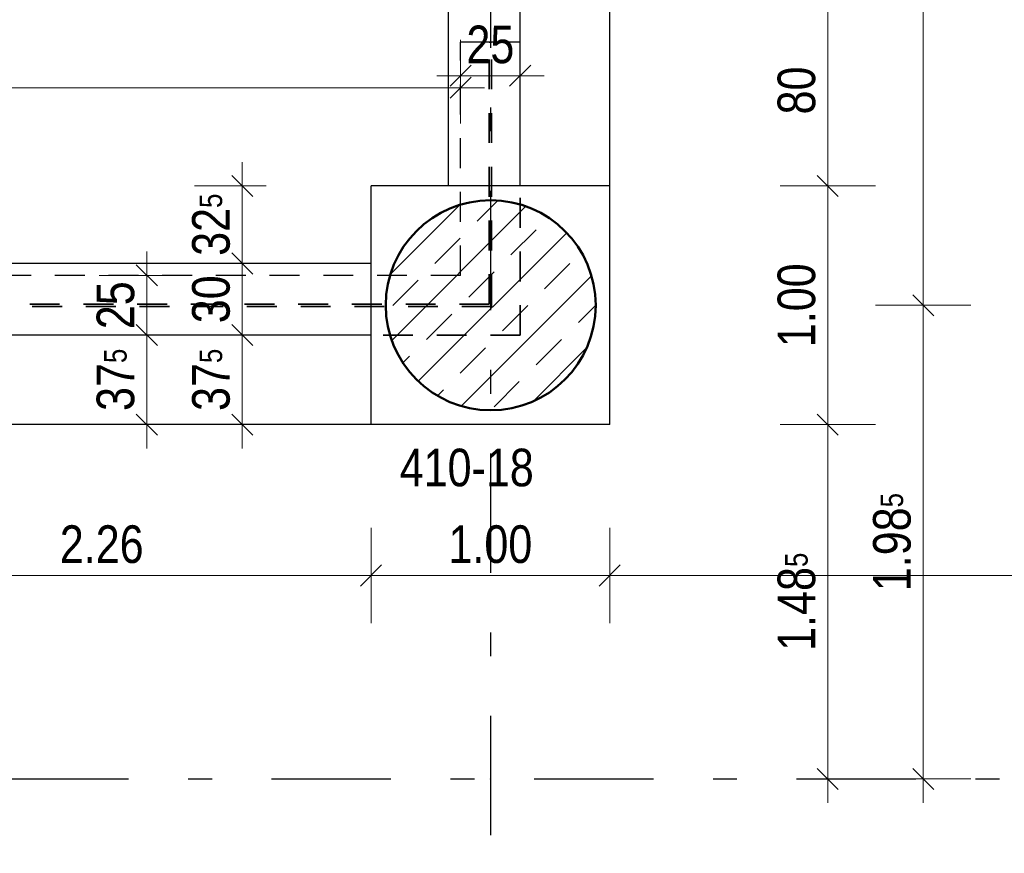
# Model space of a CAD drawing. Header units: millimetres. Extents: x -50 to 85, y 0 to 206.
# Tile 60 of 152: x 22.51 to 26.64, y 19.24 to 22.73. Entities that reach past the tile are written whole.
import ezdxf

# ---------------------------------------------------------------- set-up
doc = ezdxf.new("R2010")
doc.units = ezdxf.units.MM
doc.linetypes.add('DASHDOTX2', pattern=[2, 1, -0.5, 0, -0.5])
doc.linetypes.add('HIDDEN', pattern=[0.375, 0.25, -0.125])
for name, color, linetype, lineweight in [('Achsen', 7, 'Continuous', 20), ('Schraffuren', 7, 'Continuous', 20), ('Verdeckte Kanten', 7, 'Continuous', 20)]:
    doc.layers.add(name, color=color, linetype=linetype, lineweight=lineweight)
doc.styles.add('Arial Narrow', font='ARIALN.TTF')
doc.dimstyles.new('Arch_Strakon_dimstyle', dxfattribs={"dimtxt": 15.75, "dimasz": 1, "dimexe": 1.25, "dimexo": 0.0625, "dimgap": 1, "dimtad": 0, "dimdec": 5, "dimzin": 12, "dimdsep": 46, "dimtxsty": 'Arial Narrow', "dimblk": 'Arrowhead_Tick', "dimsah": 1, "dimcen": 0, "dimse1": 1, "dimse2": 1, "dimclrd": 6, "dimclrt": 2, "dimazin": 0, "dimtfac": 1, "dimtdec": 4, "dimtmove": 0, "dimatfit": 3, "dimldrblk": 'NONE', "dimfxl": 1, "dimtvp": 1, "dimtolj": 1, "dimtzin": 0, "dimlwd": 13, "dimarcsym": 2})

# ---------------------------------------------------------------- blocks, each defined once
blk = doc.blocks.new('Arrowhead_Tick')
at = {"color": 0, "linetype": 'Continuous', "lineweight": -2}
for p, q in [((0, 20), (0, -10)), ((-1, 0), (0, 0)), ((10, 0), (0, 0))]:
    blk.add_line(p, q, dxfattribs=at)
at = {"color": 2, "linetype": 'Continuous', "lineweight": 35}
blk.add_line((4.42, 4.42), (-4.42, -4.42), dxfattribs=at)
blk = doc.blocks.new('*D94')
at = {"color": 6, "linetype": 'Continuous', "lineweight": 13}
blk.add_line((23.9961, 20.4004), (24.9761, 20.4004), dxfattribs=at)
at = {"layer": 'Defpoints', "color": 0}
for p in [(23.9861, 21.033), (24.9861, 21.033), (24.9861, 20.4004)]:
    blk.add_point(p, dxfattribs=at)
at = {"color": 6, "lineweight": 13, "xscale": 0.01, "yscale": 0.01, "zscale": 0.01}
for p, rotation in [((24.9861, 20.4004), 359.9999999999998), ((23.9861, 20.4004), 179.9999999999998)]:
    blk.add_blockref('Arrowhead_Tick', p, dxfattribs=dict(at, rotation=rotation))
at = {"color": 2, "lineweight": 35, "insert": (24.4861, 20.5308), "char_height": 0.1575, "attachment_point": 5, "style": 'Arial Narrow'}
blk.add_mtext('\\A1;1.00', dxfattribs=at)
blk = doc.blocks.new('_None')
blk = doc.blocks.new('*D95')
at = {"color": 6, "linetype": 'Continuous', "lineweight": 13}
blk.add_line((24.9961, 20.4004), (30.4901, 20.4004), dxfattribs=at)
at = {"layer": 'Defpoints', "color": 0}
for p in [(24.9861, 21.033), (30.5001, 21.033), (30.5001, 20.4004)]:
    blk.add_point(p, dxfattribs=at)
at = {"color": 6, "lineweight": 13, "xscale": 0.01, "yscale": 0.01, "zscale": 0.01}
for p, rotation in [((30.5001, 20.4004), 359.9999999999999), ((24.9861, 20.4004), 179.9999999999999)]:
    blk.add_blockref('Arrowhead_Tick', p, dxfattribs=dict(at, rotation=rotation))
at = {"color": 2, "lineweight": 35, "insert": (27.7431, 20.5308), "char_height": 0.1575, "attachment_point": 5, "style": 'Arial Narrow'}
blk.add_mtext('\\A1;5.51{\\A1;\\H.6x;\\S5;}', dxfattribs=at)
blk = doc.blocks.new('*D133')
at = {"layer": 'Defpoints', "color": 0}
for p in [(23.4463, 21.708), (23.9861, 21.708), (23.9861, 21.408)]:
    blk.add_point(p, dxfattribs=at)
at = {"layer": 'Schraffuren', "color": 6, "linetype": 'Continuous', "lineweight": 13}
blk.add_line((23.4463, 21.418), (23.4463, 21.698), dxfattribs=at)
at = {"layer": 'Schraffuren', "color": 6, "lineweight": 13, "xscale": 0.01, "yscale": 0.01, "zscale": 0.01}
for p, rotation in [((23.4463, 21.708), 90), ((23.4463, 21.408), 270)]:
    blk.add_blockref('Arrowhead_Tick', p, dxfattribs=dict(at, rotation=rotation))
at = {"layer": 'Schraffuren', "color": 2, "lineweight": 35, "insert": (23.3159, 21.558), "char_height": 0.1575, "attachment_point": 5, "rotation": 90, "style": 'Arial Narrow'}
blk.add_mtext('\\A1;30', dxfattribs=at)
blk = doc.blocks.new('*D134')
at = {"layer": 'Defpoints', "color": 0}
for p in [(23.0463, 21.658), (24.3611, 21.658), (24.6111, 21.408)]:
    blk.add_point(p, dxfattribs=at)
at = {"layer": 'Schraffuren', "color": 6, "linetype": 'Continuous', "lineweight": 13}
blk.add_line((23.0463, 21.418), (23.0463, 21.648), dxfattribs=at)
at = {"layer": 'Schraffuren', "color": 6, "lineweight": 13, "xscale": 0.01, "yscale": 0.01, "zscale": 0.01}
for p, rotation in [((23.0463, 21.658), 90), ((23.0463, 21.408), 270)]:
    blk.add_blockref('Arrowhead_Tick', p, dxfattribs=dict(at, rotation=rotation))
at = {"layer": 'Schraffuren', "color": 2, "lineweight": 35, "insert": (22.9159, 21.533), "char_height": 0.1575, "attachment_point": 5, "rotation": 90, "style": 'Arial Narrow'}
blk.add_mtext('\\A1;25', dxfattribs=at)
blk = doc.blocks.new('*D135')
at = {"layer": 'Defpoints', "color": 0}
for p in [(23.4463, 21.408), (23.9861, 21.408), (23.9861, 21.033)]:
    blk.add_point(p, dxfattribs=at)
at = {"layer": 'Schraffuren', "color": 6, "linetype": 'Continuous', "lineweight": 13}
blk.add_line((23.4463, 21.043), (23.4463, 21.398), dxfattribs=at)
at = {"layer": 'Schraffuren', "color": 6, "lineweight": 13, "xscale": 0.01, "yscale": 0.01, "zscale": 0.01}
for p, rotation in [((23.4463, 21.408), 90), ((23.4463, 21.033), 270)]:
    blk.add_blockref('Arrowhead_Tick', p, dxfattribs=dict(at, rotation=rotation))
at = {"layer": 'Schraffuren', "color": 2, "lineweight": 35, "insert": (23.3159, 21.2205), "char_height": 0.1575, "attachment_point": 5, "rotation": 90, "style": 'Arial Narrow'}
blk.add_mtext('\\A1;37{\\A1;\\H.6x;\\S5;}', dxfattribs=at)
blk = doc.blocks.new('*D136')
at = {"layer": 'Defpoints', "color": 0}
for p in [(23.4463, 22.033), (23.9861, 22.033), (23.9861, 21.708)]:
    blk.add_point(p, dxfattribs=at)
at = {"layer": 'Schraffuren', "color": 6, "linetype": 'Continuous', "lineweight": 13}
blk.add_line((23.4463, 21.718), (23.4463, 22.023), dxfattribs=at)
at = {"layer": 'Schraffuren', "color": 6, "lineweight": 13, "xscale": 0.01, "yscale": 0.01, "zscale": 0.01}
for p, rotation in [((23.4463, 22.033), 90), ((23.4463, 21.708), 270)]:
    blk.add_blockref('Arrowhead_Tick', p, dxfattribs=dict(at, rotation=rotation))
at = {"layer": 'Schraffuren', "color": 2, "lineweight": 35, "insert": (23.3159, 21.8705), "char_height": 0.1575, "attachment_point": 5, "rotation": 90, "style": 'Arial Narrow'}
blk.add_mtext('\\A1;32{\\A1;\\H.6x;\\S5;}', dxfattribs=at)
blk = doc.blocks.new('*D137')
at = {"layer": 'Defpoints', "color": 0}
for p in [(24.3111, 24.8944), (23.9861, 22.033), (24.3111, 22.033)]:
    blk.add_point(p, dxfattribs=at)
at = {"layer": 'Schraffuren', "color": 6, "linetype": 'Continuous', "lineweight": 13}
blk.add_line((23.9961, 24.8944), (24.3011, 24.8944), dxfattribs=at)
at = {"layer": 'Schraffuren', "color": 6, "lineweight": 13, "xscale": 0.01, "yscale": 0.01, "zscale": 0.01}
blk.add_blockref('Arrowhead_Tick', (24.3111, 24.8944), dxfattribs=at)
at = {"layer": 'Schraffuren', "color": 6, "lineweight": 13, "xscale": 0.01, "yscale": 0.01, "zscale": 0.01, "rotation": 180}
blk.add_blockref('Arrowhead_Tick', (23.9861, 24.8944), dxfattribs=at)
at = {"layer": 'Schraffuren', "color": 2, "lineweight": 35, "insert": (24.1486, 25.0248), "char_height": 0.1575, "attachment_point": 5, "style": 'Arial Narrow'}
blk.add_mtext('\\A1;32{\\A1;\\H.6x;\\S5;}', dxfattribs=at)
blk = doc.blocks.new('*D138')
at = {"layer": 'Defpoints', "color": 0}
for p in [(24.6111, 24.8944), (24.3111, 22.033), (24.6111, 22.033)]:
    blk.add_point(p, dxfattribs=at)
at = {"layer": 'Schraffuren', "color": 6, "linetype": 'Continuous', "lineweight": 13}
blk.add_line((24.3211, 24.8944), (24.6011, 24.8944), dxfattribs=at)
at = {"layer": 'Schraffuren', "color": 6, "lineweight": 13, "xscale": 0.01, "yscale": 0.01, "zscale": 0.01}
blk.add_blockref('Arrowhead_Tick', (24.6111, 24.8944), dxfattribs=at)
at = {"layer": 'Schraffuren', "color": 6, "lineweight": 13, "xscale": 0.01, "yscale": 0.01, "zscale": 0.01, "rotation": 180}
blk.add_blockref('Arrowhead_Tick', (24.3111, 24.8944), dxfattribs=at)
at = {"layer": 'Schraffuren', "color": 2, "lineweight": 35, "insert": (24.4611, 25.0248), "char_height": 0.1575, "attachment_point": 5, "style": 'Arial Narrow'}
blk.add_mtext('\\A1;30', dxfattribs=at)
blk = doc.blocks.new('*D139')
at = {"layer": 'Defpoints', "color": 0}
for p in [(24.9861, 24.8944), (24.6111, 22.033), (24.9861, 22.033)]:
    blk.add_point(p, dxfattribs=at)
at = {"layer": 'Schraffuren', "color": 6, "linetype": 'Continuous', "lineweight": 13}
blk.add_line((24.6211, 24.8944), (24.9761, 24.8944), dxfattribs=at)
at = {"layer": 'Schraffuren', "color": 6, "lineweight": 13, "xscale": 0.01, "yscale": 0.01, "zscale": 0.01}
blk.add_blockref('Arrowhead_Tick', (24.9861, 24.8944), dxfattribs=at)
at = {"layer": 'Schraffuren', "color": 6, "lineweight": 13, "xscale": 0.01, "yscale": 0.01, "zscale": 0.01, "rotation": 180}
blk.add_blockref('Arrowhead_Tick', (24.6111, 24.8944), dxfattribs=at)
at = {"layer": 'Schraffuren', "color": 2, "lineweight": 35, "insert": (24.7986, 25.0248), "char_height": 0.1575, "attachment_point": 5, "style": 'Arial Narrow'}
blk.add_mtext('\\A1;37{\\A1;\\H.6x;\\S5;}', dxfattribs=at)
blk = doc.blocks.new('*D140')
at = {"layer": 'Defpoints', "color": 0}
for p in [(23.0463, 21.408), (23.9861, 21.408), (23.9861, 21.033)]:
    blk.add_point(p, dxfattribs=at)
at = {"layer": 'Schraffuren', "color": 6, "linetype": 'Continuous', "lineweight": 13}
blk.add_line((23.0463, 21.043), (23.0463, 21.398), dxfattribs=at)
at = {"layer": 'Schraffuren', "color": 6, "lineweight": 13, "xscale": 0.01, "yscale": 0.01, "zscale": 0.01}
for p, rotation in [((23.0463, 21.408), 90), ((23.0463, 21.033), 270)]:
    blk.add_blockref('Arrowhead_Tick', p, dxfattribs=dict(at, rotation=rotation))
at = {"layer": 'Schraffuren', "color": 2, "lineweight": 35, "insert": (22.9159, 21.2205), "char_height": 0.1575, "attachment_point": 5, "rotation": 90, "style": 'Arial Narrow'}
blk.add_mtext('\\A1;37{\\A1;\\H.6x;\\S5;}', dxfattribs=at)
blk = doc.blocks.new('*D308')
at = {"color": 6, "linetype": 'Continuous', "lineweight": 13}
blk.add_line((19.0815, 22.4447), (24.3511, 22.4447), dxfattribs=at)
at = {"layer": 'Defpoints', "color": 0}
for p in [(24.3611, 22.4447), (19.0715, 21.658), (24.3611, 21.658)]:
    blk.add_point(p, dxfattribs=at)
at = {"color": 6, "lineweight": 13, "xscale": 0.01, "yscale": 0.01, "zscale": 0.01}
blk.add_blockref('Arrowhead_Tick', (24.3611, 22.4447), dxfattribs=at)
at = {"color": 6, "lineweight": 13, "xscale": 0.01, "yscale": 0.01, "zscale": 0.01, "rotation": 180}
blk.add_blockref('Arrowhead_Tick', (19.0715, 22.4447), dxfattribs=at)
at = {"color": 2, "lineweight": 35, "insert": (22.1028, 22.5321), "char_height": 0.1575, "attachment_point": 5, "style": 'Arial Narrow'}
blk.add_mtext('\\A1;5.29', dxfattribs=at)
blk = doc.blocks.new('*D309')
at = {"color": 6, "linetype": 'Continuous', "lineweight": 13}
blk.add_line((24.3711, 22.4947), (24.6011, 22.4947), dxfattribs=at)
at = {"layer": 'Defpoints', "color": 0}
for p in [(24.6111, 22.4947), (24.3611, 21.658), (24.6111, 21.408)]:
    blk.add_point(p, dxfattribs=at)
at = {"color": 6, "lineweight": 13, "xscale": 0.01, "yscale": 0.01, "zscale": 0.01}
blk.add_blockref('Arrowhead_Tick', (24.6111, 22.4947), dxfattribs=at)
at = {"color": 6, "lineweight": 13, "xscale": 0.01, "yscale": 0.01, "zscale": 0.01, "rotation": 180}
blk.add_blockref('Arrowhead_Tick', (24.3611, 22.4947), dxfattribs=at)
at = {"color": 2, "lineweight": 35, "insert": (24.4861, 22.6251), "char_height": 0.1575, "attachment_point": 5, "style": 'Arial Narrow'}
blk.add_mtext('\\A1;25', dxfattribs=at)
blk = doc.blocks.new('*D310')
at = {"color": 6, "linetype": 'Continuous', "lineweight": 13}
blk.add_line((25.9, 19.558), (25.9, 21.023), dxfattribs=at)
at = {"layer": 'Defpoints', "color": 0}
for p in [(24.9861, 21.033), (25.9, 21.033), (24.4865, 19.548)]:
    blk.add_point(p, dxfattribs=at)
at = {"color": 6, "lineweight": 13, "xscale": 0.01, "yscale": 0.01, "zscale": 0.01}
for p, rotation in [((25.9, 21.033), 90), ((25.9, 19.548), 270)]:
    blk.add_blockref('Arrowhead_Tick', p, dxfattribs=dict(at, rotation=rotation))
at = {"color": 2, "lineweight": 35, "insert": (25.7696, 20.2905), "char_height": 0.1575, "attachment_point": 5, "rotation": 90, "style": 'Arial Narrow'}
blk.add_mtext('\\A1;1.48{\\A1;\\H.6x;\\S5;}', dxfattribs=at)
blk = doc.blocks.new('*D311')
at = {"color": 6, "linetype": 'Continuous', "lineweight": 13}
blk.add_line((25.9, 21.043), (25.9, 22.023), dxfattribs=at)
at = {"layer": 'Defpoints', "color": 0}
for p in [(24.9861, 22.033), (25.9, 22.033), (24.9861, 21.033)]:
    blk.add_point(p, dxfattribs=at)
at = {"color": 6, "lineweight": 13, "xscale": 0.01, "yscale": 0.01, "zscale": 0.01}
for p, rotation in [((25.9, 22.033), 90), ((25.9, 21.033), 270)]:
    blk.add_blockref('Arrowhead_Tick', p, dxfattribs=dict(at, rotation=rotation))
at = {"color": 2, "lineweight": 35, "insert": (25.7696, 21.533), "char_height": 0.1575, "attachment_point": 5, "rotation": 90, "style": 'Arial Narrow'}
blk.add_mtext('\\A1;1.00', dxfattribs=at)
blk = doc.blocks.new('*D312')
at = {"color": 6, "linetype": 'Continuous', "lineweight": 13}
blk.add_line((25.9, 22.043), (25.9, 22.823), dxfattribs=at)
at = {"layer": 'Defpoints', "color": 0}
for p in [(24.9861, 22.833), (25.9, 22.833), (24.9861, 22.033)]:
    blk.add_point(p, dxfattribs=at)
at = {"color": 6, "lineweight": 13, "xscale": 0.01, "yscale": 0.01, "zscale": 0.01}
for p, rotation in [((25.9, 22.833), 90), ((25.9, 22.033), 270)]:
    blk.add_blockref('Arrowhead_Tick', p, dxfattribs=dict(at, rotation=rotation))
at = {"color": 2, "lineweight": 35, "insert": (25.7696, 22.433), "char_height": 0.1575, "attachment_point": 5, "rotation": 90, "style": 'Arial Narrow'}
blk.add_mtext('\\A1;80', dxfattribs=at)
blk = doc.blocks.new('*D329')
at = {"color": 6, "linetype": 'Continuous', "lineweight": 13}
blk.add_line((26.3, 19.558), (26.3, 21.523), dxfattribs=at)
at = {"layer": 'Defpoints', "color": 0}
for p in [(24.9275, 21.533), (26.3, 21.533), (24.4865, 19.548)]:
    blk.add_point(p, dxfattribs=at)
at = {"color": 6, "lineweight": 13, "xscale": 0.01, "yscale": 0.01, "zscale": 0.01}
for p, rotation in [((26.3, 21.533), 90), ((26.3, 19.548), 270)]:
    blk.add_blockref('Arrowhead_Tick', p, dxfattribs=dict(at, rotation=rotation))
at = {"color": 2, "lineweight": 35, "insert": (26.1696, 20.5405), "char_height": 0.1575, "attachment_point": 5, "rotation": 90, "style": 'Arial Narrow'}
blk.add_mtext('\\A1;1.98{\\A1;\\H.6x;\\S5;}', dxfattribs=at)
blk = doc.blocks.new('*D330')
at = {"color": 6, "linetype": 'Continuous', "lineweight": 13}
blk.add_line((26.3, 21.543), (26.3, 24.4502), dxfattribs=at)
at = {"layer": 'Defpoints', "color": 0}
for p in [(24.9275, 24.4602), (26.3, 24.4602), (24.9275, 21.533)]:
    blk.add_point(p, dxfattribs=at)
at = {"color": 6, "lineweight": 13, "xscale": 0.01, "yscale": 0.01, "zscale": 0.01}
for p, rotation in [((26.3, 24.4602), 90), ((26.3, 21.533), 270)]:
    blk.add_blockref('Arrowhead_Tick', p, dxfattribs=dict(at, rotation=rotation))
at = {"color": 2, "lineweight": 35, "insert": (26.1696, 22.9966), "char_height": 0.1575, "attachment_point": 5, "rotation": 90, "style": 'Arial Narrow'}
blk.add_mtext('\\A1;2.92{\\A1;\\H.6x;\\S5;}', dxfattribs=at)
blk = doc.blocks.new('*D601')
at = {"color": 6, "linetype": 'Continuous', "lineweight": 13}
blk.add_line((21.7385, 20.4004), (23.9761, 20.4004), dxfattribs=at)
at = {"layer": 'Defpoints', "color": 0}
for p in [(21.7285, 21.033), (23.9861, 21.033), (23.9861, 20.4004)]:
    blk.add_point(p, dxfattribs=at)
at = {"color": 6, "lineweight": 13, "xscale": 0.01, "yscale": 0.01, "zscale": 0.01}
for p, rotation in [((23.9861, 20.4004), 359.9999999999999), ((21.7285, 20.4004), 179.9999999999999)]:
    blk.add_blockref('Arrowhead_Tick', p, dxfattribs=dict(at, rotation=rotation))
at = {"color": 2, "lineweight": 35, "insert": (22.8573, 20.5308), "char_height": 0.1575, "attachment_point": 5, "style": 'Arial Narrow'}
blk.add_mtext('\\A1;2.26', dxfattribs=at)

msp = doc.modelspace()

# ---------------------------------------------------------------- hatches: boundary and pattern name
at = {"layer": 'Schraffuren', "lineweight": 13}
h = msp.add_hatch(dxfattribs=at)
h.set_pattern_fill('bB', color=6, scale=0.01, angle=45, style=0, pattern_type=2)
h.set_pattern_definition([(45, (0, 0), (-0.1414214, 0.1414214), [0.15, -0.1]), (45, (-0.07071, 0.07071), (-0.1414214, 0.1414214), [])])
h.paths.add_polyline_path([(24.9275329, 21.5329653), (24.9274929, 21.5388978), (24.927373, 21.5448291), (24.927173, 21.5507583), (24.9268932, 21.5566843), (24.9265334, 21.562606), (24.9260939, 21.5685222), (24.9255746, 21.574432), (24.9249757, 21.5803343), (24.9242973, 21.586228), (24.9235395, 21.5921119), (24.9227024, 21.5979852), (24.9217862, 21.6038466), (24.920791, 21.6096951), (24.9197171, 21.6155296), (24.9185646, 21.6213492), (24.9173338, 21.6271527), (24.9160248, 21.6329391), (24.9146379, 21.6387072), (24.9131734, 21.6444562), (24.9116315, 21.6501849), (24.9100125, 21.6558923), (24.9083167, 21.6615773), (24.9065444, 21.667239), (24.9046959, 21.6728763), (24.9027716, 21.6784881), (24.9007718, 21.6840734), (24.8986969, 21.6896313), (24.8965472, 21.6951607), (24.8943231, 21.7006607), (24.8920252, 21.7061301), (24.8896536, 21.7115681), (24.887209, 21.7169735), (24.8846917, 21.7223456), (24.8821023, 21.7276832), (24.8794411, 21.7329854), (24.8767086, 21.7382512), (24.8739054, 21.7434798), (24.8710319, 21.74867), (24.8680888, 21.7538211), (24.8650764, 21.758932), (24.8619954, 21.7640018), (24.8588464, 21.7690296), (24.8556298, 21.7740145), (24.8523463, 21.7789555), (24.8489965, 21.7838519), (24.845581, 21.7887026), (24.8421004, 21.7935069), (24.8385553, 21.7982638), (24.8349465, 21.8029724), (24.8312744, 21.807632), (24.8275399, 21.8122416), (24.8237436, 21.8168005), (24.8198861, 21.8213078), (24.8159682, 21.8257626), (24.8119906, 21.8301643), (24.8079541, 21.8345118), (24.8038592, 21.8388046), (24.7997069, 21.8430418), (24.7954978, 21.8472226), (24.7912328, 21.8513463), (24.7869125, 21.855412), (24.7825378, 21.8594192), (24.7781094, 21.863367), (24.7736283, 21.8672548), (24.7690951, 21.8710818), (24.7645107, 21.8748473), (24.759876, 21.8785507), (24.7551918, 21.8821912), (24.7504589, 21.8857683), (24.7456783, 21.8892812), (24.7408507, 21.8927293), (24.735977, 21.8961121), (24.7310582, 21.8994288), (24.7260951, 21.9026789), (24.7210886, 21.9058618), (24.7160397, 21.9089768), (24.7109492, 21.9120236), (24.7058181, 21.9150014), (24.7006474, 21.9179098), (24.6954378, 21.9207482), (24.6901905, 21.9235161), (24.6849064, 21.926213), (24.6795864, 21.9288384), (24.6742314, 21.9313918), (24.6688425, 21.9338728), (24.6634207, 21.9362809), (24.6579669, 21.9386157), (24.6524821, 21.9408768), (24.6469673, 21.9430637), (24.6414235, 21.9451761), (24.6358518, 21.9472135), (24.630253, 21.9491756), (24.6246284, 21.951062), (24.6189788, 21.9528724), (24.6133053, 21.9546065), (24.607609, 21.956264), (24.6018908, 21.9578445), (24.5961518, 21.9593477), (24.5903931, 21.9607734), (24.5846157, 21.9621214), (24.5788206, 21.9633913), (24.573009, 21.964583), (24.5671818, 21.9656962), (24.5613401, 21.9667308), (24.555485, 21.9676865), (24.5496176, 21.9685632), (24.5437389, 21.9693607), (24.5378499, 21.9700788), (24.5319518, 21.9707175), (24.5260456, 21.9712766), (24.5201325, 21.971756), (24.5142134, 21.9721557), (24.5082894, 21.9724755), (24.5023617, 21.9727154), (24.4964313, 21.9728753), (24.4904992, 21.9729553), (24.4845667, 21.9729553), (24.4786346, 21.9728753), (24.4727042, 21.9727154), (24.4667765, 21.9724755), (24.4608525, 21.9721557), (24.4549334, 21.971756), (24.4490202, 21.9712766), (24.4431141, 21.9707175), (24.437216, 21.9700788), (24.431327, 21.9693607), (24.4254483, 21.9685632), (24.4195809, 21.9676865), (24.4137258, 21.9667308), (24.4078841, 21.9656962), (24.4020569, 21.964583), (24.3962452, 21.9633913), (24.3904502, 21.9621214), (24.3846728, 21.9607734), (24.3789141, 21.9593477), (24.3731751, 21.9578445), (24.3674569, 21.956264), (24.3617606, 21.9546065), (24.3560871, 21.9528724), (24.3504375, 21.951062), (24.3448128, 21.9491756), (24.3392141, 21.9472135), (24.3336424, 21.9451761), (24.3280986, 21.9430637), (24.3225838, 21.9408768), (24.317099, 21.9386157), (24.3116452, 21.9362809), (24.3062233, 21.9338728), (24.3008345, 21.9313918), (24.2954795, 21.9288384), (24.2901595, 21.926213), (24.2848753, 21.9235161), (24.279628, 21.9207482), (24.2744185, 21.9179098), (24.2692478, 21.9150014), (24.2641167, 21.9120236), (24.2590262, 21.9089768), (24.2539773, 21.9058618), (24.2489708, 21.9026789), (24.2440077, 21.8994288), (24.2390889, 21.8961121), (24.2342152, 21.8927293), (24.2293876, 21.8892812), (24.2246069, 21.8857683), (24.2198741, 21.8821912), (24.2151898, 21.8785507), (24.2105551, 21.8748473), (24.2059708, 21.8710818), (24.2014376, 21.8672548), (24.1969564, 21.863367), (24.1925281, 21.8594192), (24.1881534, 21.855412), (24.1838331, 21.8513463), (24.1795681, 21.8472226), (24.175359, 21.8430418), (24.1712066, 21.8388046), (24.1671118, 21.8345118), (24.1630753, 21.8301643), (24.1590977, 21.8257626), (24.1551798, 21.8213078), (24.1513223, 21.8168005), (24.147526, 21.8122416), (24.1437915, 21.807632), (24.1401194, 21.8029724), (24.1365105, 21.7982638), (24.1329655, 21.7935069), (24.1294849, 21.7887026), (24.1260694, 21.7838519), (24.1227196, 21.7789555), (24.1194361, 21.7740145), (24.1162195, 21.7690296), (24.1130704, 21.7640018), (24.1099895, 21.758932), (24.1069771, 21.7538211), (24.1040339, 21.74867), (24.1011605, 21.7434798), (24.0983573, 21.7382512), (24.0956248, 21.7329854), (24.0929636, 21.7276832), (24.0903741, 21.7223456), (24.0878569, 21.7169735), (24.0854122, 21.7115681), (24.0830407, 21.7061301), (24.0807427, 21.7006607), (24.0785187, 21.6951607), (24.076369, 21.6896313), (24.0742941, 21.6840734), (24.0722943, 21.6784881), (24.07037, 21.6728763), (24.0685215, 21.667239), (24.0667492, 21.6615773), (24.0650534, 21.6558923), (24.0634344, 21.6501849), (24.0618925, 21.6444562), (24.060428, 21.6387072), (24.0590411, 21.6329391), (24.0577321, 21.6271527), (24.0565013, 21.6213492), (24.0553488, 21.6155296), (24.0542749, 21.6096951), (24.0532797, 21.6038466), (24.0523635, 21.5979852), (24.0515264, 21.5921119), (24.0507686, 21.586228), (24.0500902, 21.5803343), (24.0494913, 21.574432), (24.048972, 21.5685222), (24.0485324, 21.562606), (24.0481727, 21.5566843), (24.0478929, 21.5507583), (24.0476929, 21.5448291), (24.0475729, 21.5388978), (24.0475329, 21.5329653), (24.0475729, 21.5270329), (24.0476929, 21.5211015), (24.0478929, 21.5151723), (24.0481727, 21.5092463), (24.0485324, 21.5033247), (24.048972, 21.4974084), (24.0494913, 21.4914986), (24.0500902, 21.4855963), (24.0507686, 21.4797027), (24.0515264, 21.4738187), (24.0523635, 21.4679455), (24.0532797, 21.4620841), (24.0542749, 21.4562356), (24.0553488, 21.450401), (24.0565013, 21.4445814), (24.0577321, 21.4387779), (24.0590411, 21.4329916), (24.060428, 21.4272234), (24.0618925, 21.4214744), (24.0634344, 21.4157457), (24.0650534, 21.4100383), (24.0667492, 21.4043533), (24.0685215, 21.3986916), (24.07037, 21.3930544), (24.0722943, 21.3874426), (24.0742941, 21.3818572), (24.076369, 21.3762993), (24.0785187, 21.3707699), (24.0807427, 21.36527), (24.0830407, 21.3598005), (24.0854122, 21.3543626), (24.0878569, 21.3489571), (24.0903741, 21.3435851), (24.0929636, 21.3382475), (24.0956248, 21.3329452), (24.0983573, 21.3276794), (24.1011605, 21.3224509), (24.1040339, 21.3172606), (24.1069771, 21.3121096), (24.1099895, 21.3069987), (24.1130704, 21.3019289), (24.1162195, 21.2969011), (24.1194361, 21.2919162), (24.1227196, 21.2869751), (24.1260694, 21.2820787), (24.1294849, 21.277228), (24.1329655, 21.2724237), (24.1365105, 21.2676669), (24.1401194, 21.2629582), (24.1437915, 21.2582986), (24.147526, 21.253689), (24.1513223, 21.2491301), (24.1551798, 21.2446228), (24.1590977, 21.240168), (24.1630753, 21.2357664), (24.1671118, 21.2314188), (24.1712066, 21.227126), (24.175359, 21.2228888), (24.1795681, 21.218708), (24.1838331, 21.2145844), (24.1881534, 21.2105186), (24.1925281, 21.2065114), (24.1969564, 21.2025636), (24.2014376, 21.1986758), (24.2059708, 21.1948488), (24.2105551, 21.1910833), (24.2151898, 21.18738), (24.2198741, 21.1837394), (24.2246069, 21.1801624), (24.2293876, 21.1766495), (24.2342152, 21.1732013), (24.2390889, 21.1698186), (24.2440077, 21.1665019), (24.2489708, 21.1632518), (24.2539773, 21.1600689), (24.2590262, 21.1569538), (24.2641167, 21.153907), (24.2692478, 21.1509292), (24.2744185, 21.1480208), (24.279628, 21.1451825), (24.2848753, 21.1424146), (24.2901595, 21.1397177), (24.2954795, 21.1370923), (24.3008345, 21.1345388), (24.3062233, 21.1320578), (24.3116452, 21.1296497), (24.317099, 21.1273149), (24.3225838, 21.1250538), (24.3280986, 21.1228669), (24.3336424, 21.1207546), (24.3392141, 21.1187172), (24.3448128, 21.1167551), (24.3504375, 21.1148686), (24.3560871, 21.1130582), (24.3617606, 21.1113241), (24.3674569, 21.1096667), (24.3731751, 21.1080862), (24.3789141, 21.1065829), (24.3846728, 21.1051572), (24.3904502, 21.1038092), (24.3962452, 21.1025393), (24.4020569, 21.1013476), (24.4078841, 21.1002344), (24.4137258, 21.0991998), (24.4195809, 21.0982441), (24.4254483, 21.0973675), (24.431327, 21.09657), (24.437216, 21.0958518), (24.4431141, 21.0952131), (24.4490202, 21.094654), (24.4549334, 21.0941746), (24.4608525, 21.093775), (24.4667765, 21.0934552), (24.4727042, 21.0932153), (24.4786346, 21.0930553), (24.4845667, 21.0929753), (24.4904992, 21.0929753), (24.4964313, 21.0930553), (24.5023617, 21.0932153), (24.5082894, 21.0934552), (24.5142134, 21.093775), (24.5201325, 21.0941746), (24.5260456, 21.094654), (24.5319518, 21.0952131), (24.5378499, 21.0958518), (24.5437389, 21.09657), (24.5496176, 21.0973675), (24.555485, 21.0982441), (24.5613401, 21.0991998), (24.5671818, 21.1002344), (24.573009, 21.1013476), (24.5788206, 21.1025393), (24.5846157, 21.1038092), (24.5903931, 21.1051572), (24.5961518, 21.1065829), (24.6018908, 21.1080862), (24.607609, 21.1096667), (24.6133053, 21.1113241), (24.6189788, 21.1130582), (24.6246284, 21.1148686), (24.630253, 21.1167551), (24.6358518, 21.1187172), (24.6414235, 21.1207546), (24.6469673, 21.1228669), (24.6524821, 21.1250538), (24.6579669, 21.1273149), (24.6634207, 21.1296497), (24.6688425, 21.1320578), (24.6742314, 21.1345388), (24.6795864, 21.1370923), (24.6849064, 21.1397177), (24.6901905, 21.1424146), (24.6954378, 21.1451825), (24.7006474, 21.1480208), (24.7058181, 21.1509292), (24.7109492, 21.153907), (24.7160397, 21.1569538), (24.7210886, 21.1600689), (24.7260951, 21.1632518), (24.7310582, 21.1665019), (24.735977, 21.1698186), (24.7408507, 21.1732013), (24.7456783, 21.1766495), (24.7504589, 21.1801624), (24.7551918, 21.1837394), (24.759876, 21.18738), (24.7645107, 21.1910833), (24.7690951, 21.1948488), (24.7736283, 21.1986758), (24.7781094, 21.2025636), (24.7825378, 21.2065114), (24.7869125, 21.2105186), (24.7912328, 21.2145844), (24.7954978, 21.218708), (24.7997069, 21.2228888), (24.8038592, 21.227126), (24.8079541, 21.2314188), (24.8119906, 21.2357664), (24.8159682, 21.240168), (24.8198861, 21.2446228), (24.8237436, 21.2491301), (24.8275399, 21.253689), (24.8312744, 21.2582986), (24.8349465, 21.2629582), (24.8385553, 21.2676669), (24.8421004, 21.2724237), (24.845581, 21.277228), (24.8489965, 21.2820787), (24.8523463, 21.2869751), (24.8556298, 21.2919162), (24.8588464, 21.2969011), (24.8619954, 21.3019289), (24.8650764, 21.3069987), (24.8680888, 21.3121096), (24.8710319, 21.3172606), (24.8739054, 21.3224509), (24.8767086, 21.3276794), (24.8794411, 21.3329452), (24.8821023, 21.3382475), (24.8846917, 21.3435851), (24.887209, 21.3489571), (24.8896536, 21.3543626), (24.8920252, 21.3598005), (24.8943231, 21.36527), (24.8965472, 21.3707699), (24.8986969, 21.3762993), (24.9007718, 21.3818572), (24.9027716, 21.3874426), (24.9046959, 21.3930544), (24.9065444, 21.3986916), (24.9083167, 21.4043533), (24.9100125, 21.4100383), (24.9116315, 21.4157457), (24.9131734, 21.4214744), (24.9146379, 21.4272234), (24.9160248, 21.4329916), (24.9173338, 21.4387779), (24.9185646, 21.4445814), (24.9197171, 21.450401), (24.920791, 21.4562356), (24.9217862, 21.4620841), (24.9227024, 21.4679455), (24.9235395, 21.4738187), (24.9242973, 21.4797027), (24.9249757, 21.4855963), (24.9255746, 21.4914986), (24.9260939, 21.4974084), (24.9265334, 21.5033247), (24.9268932, 21.5092463), (24.927173, 21.5151723), (24.927373, 21.5211015), (24.9274929, 21.5270329)])

# ---------------------------------------------------------------- linework, layer by layer
at = {"color": 3, "linetype": 'Continuous', "lineweight": 25}
for p, q in [((24.3111202, 22.0329653), (24.3111202, 22.9307515)), ((24.6111202, 22.0329653), (24.6111202, 22.9128704)), ((24.9861202, 22.0329653), (24.9861202, 22.8329653)), ((23.9861202, 21.0329653), (23.9861202, 22.0329653)), ((24.9861202, 22.032962), (23.9861202, 22.032962)), ((24.9861202, 21.0329653), (24.9861202, 22.0329653)), ((23.9861202, 21.707962), (21.6328726, 21.707962)), ((23.9861202, 21.407962), (21.6495673, 21.407962)), ((23.9861202, 21.032962), (21.7284892, 21.032962)), ((24.9861202, 21.032962), (23.9861202, 21.032962))]:
    msp.add_line(p, q, dxfattribs=at)
at = {"color": 4, "linetype": 'Continuous', "lineweight": 50}
msp.add_circle((24.4875329, 21.5329653), 0.44, dxfattribs=at)
at = {"color": 9, "linetype": 'Continuous', "lineweight": 0}
msp.add_circle((24.4865329, 19.547962), 0.00111, dxfattribs=at)
at = {"layer": 'Achsen', "color": 3, "linetype": 'DASHDOTX2', "lineweight": 25, "ltscale": 0.5}
for p, q in [((24.4865329, 38.5121345), (24.4865329, 17.9048676)), ((3.7695329, 19.547962), (49.4444282, 19.547962))]:
    msp.add_line(p, q, dxfattribs=at)
at = {"layer": 'Verdeckte Kanten', "color": 3, "linetype": 'HIDDEN', "lineweight": 25, "ltscale": 0.5}
for p, q in [((24.4811336, 22.635591), (24.3611336, 22.635591)), ((24.3611336, 21.6579653), (24.3611336, 22.635591)), ((24.6111336, 22.635591), (24.4911336, 22.635591)), ((24.3611336, 21.657962), (19.0715026, 21.657962))]:
    msp.add_line(p, q, dxfattribs=at)
at = {"layer": 'Verdeckte Kanten', "color": 2, "linetype": 'HIDDEN', "lineweight": 35, "ltscale": 0.5}
for p, q in [((24.4911336, 22.635591), (24.4811336, 22.635591)), ((24.4811336, 21.537962), (24.4811336, 22.635591)), ((24.4911336, 21.537962), (24.4911336, 22.635591)), ((24.6111202, 21.4079653), (24.6111202, 22.0329653)), ((24.4811336, 21.537962), (17.6267353, 21.537962)), ((24.4911336, 21.527962), (17.6267353, 21.527962)), ((24.4911336, 21.527962), (24.4911336, 21.537962)), ((24.6111336, 21.407962), (23.9861202, 21.407962))]:
    msp.add_line(p, q, dxfattribs=at)

# ---------------------------------------------------------------- texts
at = {"layer": 'Schraffuren', "color": 2, "lineweight": 35, "style": 'Arial Narrow'}
msp.add_text('410-18', height=0.1575, dxfattribs=at).set_placement((24.1062522, 20.7743577))

# ---------------------------------------------------------------- dimensions: what is measured, and where the dimension line sits
at = {"lineweight": 35}
for base, p1, p2, text, picture, middle in [((26.3, 24.4602479), (24.9275329, 21.5329653), (24.9275329, 24.4602479), '2.92{\\A1;\\H.6x;\\S5;}', '*D330', (26.3, 22.9966066)), ((25.9, 22.8329653), (24.9861202, 22.0329653), (24.9861202, 22.8329653), '80', '*D312', (25.9, 22.4329653)), ((25.9, 22.0329653), (24.9861202, 21.032962), (24.9861202, 22.0329653), '1.00', '*D311', (25.9, 21.5329636)), ((26.3, 21.5329653), (24.4865329, 19.547962), (24.9275329, 21.5329653), '1.98{\\A1;\\H.6x;\\S5;}', '*D329', (26.3, 20.5404636)), ((25.9, 21.032962), (24.4865329, 19.547962), (24.9861202, 21.032962), '1.48{\\A1;\\H.6x;\\S5;}', '*D310', (25.9, 20.290462))]:
    dim = msp.add_linear_dim(base=base, p1=p1, p2=p2, angle=90, text=text, dimstyle='Arch_Strakon_dimstyle', override={"dimscale": 0.01, "dimtxt": 15.75, "dimasz": 1, "dimgap": 5, "dimtad": 1, "dimjust": 0, "dimtih": 0, "dimtoh": 0, "dimdec": 5, "dimdsep": 46, "dimtxsty": 'Arial Narrow', "dimclrd": 6, "dimclrt": 2, "dimtix": 1, "dimtofl": 255, "dimtmove": 0, "dimatfit": 2, "dimfxl": 0, "dimfxlon": 0, "dimtvp": 31.746032, "dimlwd": 13}, dxfattribs=at)
    dim.commit()
    dim.dimension.update_dxf_attribs({"geometry": picture, "text_midpoint": middle, "dimtype": 160})
for base, p1, p2, text, override, picture, middle in [((24.6111202, 22.4946928), (24.3611336, 21.657962), (24.6111202, 21.4079653), '25', {"dimscale": 0.01, "dimtxt": 15.75, "dimasz": 1, "dimgap": 5, "dimtad": 1, "dimjust": 0, "dimtih": 0, "dimtoh": 0, "dimdec": 5, "dimdsep": 46, "dimtxsty": 'Arial Narrow', "dimclrd": 6, "dimclrt": 2, "dimtix": 1, "dimtofl": 255, "dimtmove": 0, "dimatfit": 2, "dimfxl": 0, "dimfxlon": 0, "dimtvp": 31.746032, "dimlwd": 13}, '*D309', (24.4861269, 22.4946928)), ((24.3611336, 22.4446928), (19.0715026, 21.657962), (24.3611336, 21.657962), '5.29', {"dimscale": 0.01, "dimtxt": 15.75, "dimasz": 1, "dimgap": 5, "dimtad": 0, "dimjust": 0, "dimtih": 0, "dimtoh": 0, "dimdec": 5, "dimdsep": 46, "dimtxsty": 'Arial Narrow', "dimclrd": 6, "dimclrt": 2, "dimtix": 0, "dimtofl": 255, "dimtmove": 2, "dimatfit": 2, "dimfxl": 0, "dimfxlon": 0, "dimtvp": 31.746032, "dimlwd": 13}, '*D308', (22.1028304, 22.5321244)), ((23.9861202, 20.400406), (21.7284892, 21.032962), (23.9861202, 21.032962), '2.26', {"dimscale": 0.01, "dimtxt": 15.75, "dimasz": 1, "dimgap": 5, "dimtad": 1, "dimjust": 0, "dimtih": 0, "dimtoh": 0, "dimdec": 5, "dimdsep": 46, "dimtxsty": 'Arial Narrow', "dimclrd": 6, "dimclrt": 2, "dimtix": 1, "dimtofl": 255, "dimtmove": 0, "dimatfit": 2, "dimfxl": 0, "dimfxlon": 0, "dimtvp": 31.746032, "dimlwd": 13}, '*D601', (22.8573047, 20.400406)), ((24.9861202, 20.400406), (23.9861202, 21.032962), (24.9861202, 21.032962), '1.00', {"dimscale": 0.01, "dimtxt": 15.75, "dimasz": 1, "dimgap": 5, "dimtad": 1, "dimjust": 0, "dimtih": 0, "dimtoh": 0, "dimdec": 5, "dimdsep": 46, "dimtxsty": 'Arial Narrow', "dimclrd": 6, "dimclrt": 2, "dimtix": 1, "dimtofl": 255, "dimtmove": 0, "dimatfit": 2, "dimfxl": 0, "dimfxlon": 0, "dimtvp": 31.746032, "dimlwd": 13}, '*D94', (24.4861202, 20.400406)), ((30.5001056, 20.400406), (24.9861202, 21.032962), (30.5001056, 21.0329653), '5.51{\\A1;\\H.6x;\\S5;}', {"dimscale": 0.01, "dimtxt": 15.75, "dimasz": 1, "dimgap": 5, "dimtad": 1, "dimjust": 0, "dimtih": 0, "dimtoh": 0, "dimdec": 5, "dimdsep": 46, "dimtxsty": 'Arial Narrow', "dimclrd": 6, "dimclrt": 2, "dimtix": 1, "dimtofl": 255, "dimtmove": 0, "dimatfit": 2, "dimfxl": 0, "dimfxlon": 0, "dimtvp": 31.746032, "dimlwd": 13}, '*D95', (27.7431129, 20.400406))]:
    dim = msp.add_linear_dim(base=base, p1=p1, p2=p2, text=text, dimstyle='Arch_Strakon_dimstyle', override=override, dxfattribs=at)
    dim.commit()
    dim.dimension.update_dxf_attribs({"geometry": picture, "text_midpoint": middle, "dimtype": 160})
at = {"layer": 'Schraffuren', "lineweight": 35}
for base, p1, p2, text, picture, middle in [((24.3111202, 24.8943571), (23.9861202, 22.032962), (24.3111202, 22.0329653), '32{\\A1;\\H.6x;\\S5;}', '*D137', (24.1486202, 24.8943571)), ((24.6111202, 24.8943571), (24.3111202, 22.0329653), (24.6111202, 22.0329653), '30', '*D138', (24.4611202, 24.8943571)), ((24.9861202, 24.8943571), (24.6111202, 22.0329653), (24.9861202, 22.0329653), '37{\\A1;\\H.6x;\\S5;}', '*D139', (24.7986202, 24.8943571))]:
    dim = msp.add_linear_dim(base=base, p1=p1, p2=p2, text=text, dimstyle='Arch_Strakon_dimstyle', override={"dimscale": 0.01, "dimtxt": 15.75, "dimasz": 1, "dimgap": 5, "dimtad": 1, "dimjust": 0, "dimtih": 0, "dimtoh": 0, "dimdec": 5, "dimdsep": 46, "dimtxsty": 'Arial Narrow', "dimclrd": 6, "dimclrt": 2, "dimtix": 1, "dimtofl": 255, "dimtmove": 0, "dimatfit": 2, "dimfxl": 0, "dimfxlon": 0, "dimtvp": 31.746032, "dimlwd": 13}, dxfattribs=at)
    dim.commit()
    dim.dimension.update_dxf_attribs({"geometry": picture, "text_midpoint": middle, "dimtype": 160})
for base, p1, p2, text, picture, middle in [((23.4462914, 22.032962), (23.9861202, 21.707962), (23.9861202, 22.032962), '32{\\A1;\\H.6x;\\S5;}', '*D136', (23.4462914, 21.870462)), ((23.4462914, 21.707962), (23.9861202, 21.407962), (23.9861202, 21.707962), '30', '*D133', (23.4462914, 21.557962)), ((23.0462914, 21.6579653), (24.6111202, 21.4079653), (24.3611336, 21.6579653), '25', '*D134', (23.0462914, 21.5329653)), ((23.0462914, 21.407962), (23.9861202, 21.032962), (23.9861202, 21.407962), '37{\\A1;\\H.6x;\\S5;}', '*D140', (23.0462914, 21.220462)), ((23.4462914, 21.407962), (23.9861202, 21.032962), (23.9861202, 21.407962), '37{\\A1;\\H.6x;\\S5;}', '*D135', (23.4462914, 21.220462))]:
    dim = msp.add_linear_dim(base=base, p1=p1, p2=p2, angle=90, text=text, dimstyle='Arch_Strakon_dimstyle', override={"dimscale": 0.01, "dimtxt": 15.75, "dimasz": 1, "dimgap": 5, "dimtad": 1, "dimjust": 0, "dimtih": 0, "dimtoh": 0, "dimdec": 5, "dimdsep": 46, "dimtxsty": 'Arial Narrow', "dimclrd": 6, "dimclrt": 2, "dimtix": 1, "dimtofl": 255, "dimtmove": 0, "dimatfit": 2, "dimfxl": 0, "dimfxlon": 0, "dimtvp": 31.746032, "dimlwd": 13}, dxfattribs=at)
    dim.commit()
    dim.dimension.update_dxf_attribs({"geometry": picture, "text_midpoint": middle, "dimtype": 160})

doc.saveas('drawing.dxf')
